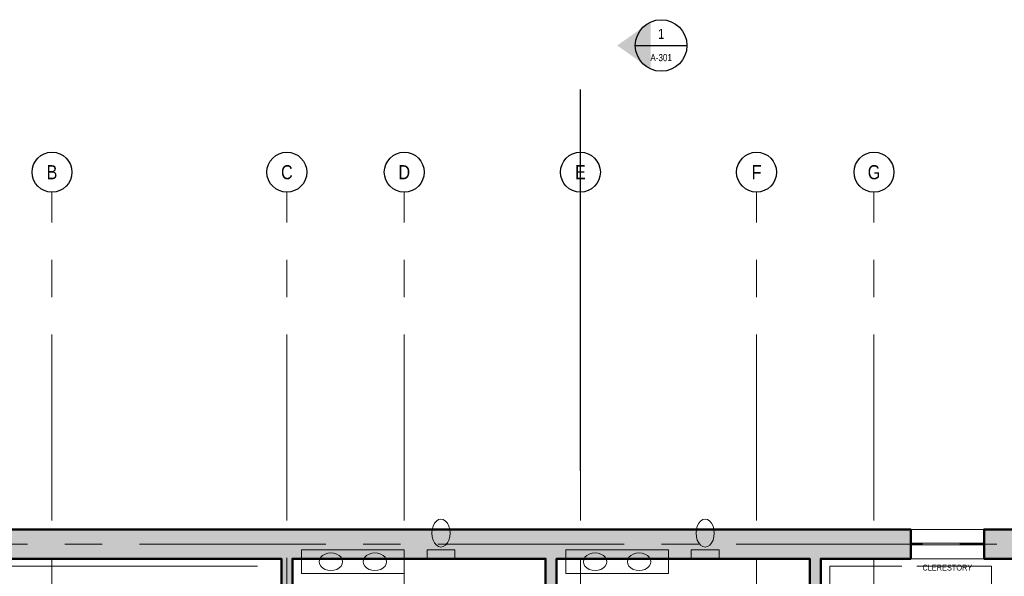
# Model space of a CAD drawing. Header units: inches. Extents: x -573 to 5349, y -139 to 1809.
# Tile 4 of 12: x 94 to 899, y 1354 to 1809. Entities that reach past the tile are written whole.
import ezdxf
from ezdxf.enums import TextEntityAlignment as Align

# ---------------------------------------------------------------- set-up
doc = ezdxf.new("R2010")
doc.units = ezdxf.units.IN
doc.header["$LTSCALE"] = 48
doc.header["$MEASUREMENT"] = 0
doc.linetypes.add('CENTER', pattern=[5.08, 3.175, -0.635, 0.635, -0.635])
doc.linetypes.add('DASHED', pattern=[1.524, 1.27, -0.254])
for name, color, linetype, lineweight in [('A-ANNO-SYMB', 7, 'CONTINUOUS', 25), ('A-ANNO-TEXT', 7, 'CONTINUOUS', 25), ('A-FLOR-FIXT', 6, 'CONTINUOUS', 18), ('A-FURN', 8, 'DASHED', 13), ('A-GLAZ', 4, 'CONTINUOUS', 18), ('A-GRID', 8, 'CENTER', 18), ('A-WALL', 7, 'CONTINUOUS', 50), ('A-WALL-PATT', 8, 'CONTINUOUS', 9)]:
    doc.layers.add(name, color=color, linetype=linetype, lineweight=lineweight)
doc.styles.add('JM', font='IBMPlexSansCondensed-Regular.ttf')

msp = doc.modelspace()

# ---------------------------------------------------------------- hatches: boundary and pattern name
at = {"layer": 'A-ANNO-SYMB'}
h = msp.add_hatch(color=7, dxfattribs=at)
h.dxf.hatch_style = 1
h.paths.add_polyline_path([(582.1, 1788), (609.37, 1768.72), (609.37, 1807.28)])
at = {"layer": 'A-WALL-PATT'}
h = msp.add_hatch(color=7, dxfattribs=at)
h.dxf.hatch_style = 1
h.paths.add_polyline_path([(748.5, 1368), (748.5, 1272), (748.5, 1132.5), (750, 1132.5), (750, 1123.5), (744, 1123.5), (744, 1120.5), (714, 1120.5), (714, 1135.5), (739.5, 1135.5), (739.5, 1267.5), (592.02, 1267.5), (592.02, 1276.5), (739.5, 1276.5), (739.5, 1368), (532.5, 1368), (532.5, 1276.5), (559.98, 1276.5), (559.98, 1267.5), (532.5, 1267.5), (532.5, 1135.5), (678, 1135.5), (678, 1120.5), (528, 1120.5), (378, 1120.5), (378, 1135.5), (523.5, 1135.5), (523.5, 1267.5), (496.02, 1267.5), (496.02, 1276.5), (523.5, 1276.5), (523.5, 1368), (316.5, 1368), (316.5, 1276.5), (463.98, 1276.5), (463.98, 1267.5), (316.5, 1267.5), (316.5, 1135.5), (342, 1135.5), (342, 1120.5), (319.5, 1120.5), (316.5, 1120.5), (316.5, 1098), (307.5, 1098), (307.5, 1128), (307.5, 1272), (307.5, 1368), (12, 1368), (12, 1036.5), (307.5, 1036.5), (307.5, 1062), (316.5, 1062), (316.5, 1032), (319.5, 1032), (319.5, 828), (304.5, 828), (304.5, 1027.5), (12, 1027.5), (12, 936), (-12, 936), (-12, 1392), (822, 1392), (822, 1368)])
h = msp.add_hatch(color=7, dxfattribs=at)
h.dxf.hatch_style = 1
h.paths.add_polyline_path([(948, 948), (948, 955.5), (799.5, 955.5), (799.5, 882), (784.5, 882), (784.5, 960), (784.5, 1026), (799.5, 1026), (799.5, 964.5), (948, 964.5), (948, 1123.5), (799.5, 1123.5), (799.5, 1062), (784.5, 1062), (784.5, 1113), (786, 1113), (786, 1132.5), (792, 1132.5), (948, 1132.5), (948, 1368), (882, 1368), (882, 1392), (972, 1392), (972, 972), (1092, 972), (1092, 912), (1068, 912), (1068, 948)])

# ---------------------------------------------------------------- linework, layer by layer
at = {"layer": 'A-ANNO-SYMB'}
for p, q in [((596.88, 1788), (639.12, 1788)), ((552, 1440), (552, 1752))]:
    msp.add_line(p, q, dxfattribs=at)
for centre, radius in [((618, 1788), 21.12), ((120, 1684.32), 16.32), ((312, 1684.32), 16.32), ((408, 1684.32), 16.32), ((552, 1684.32), 16.32), ((696, 1684.32), 16.32), ((792, 1684.32), 16.32)]:
    msp.add_circle(centre, radius, dxfattribs=at)
at = {"layer": 'A-FLOR-FIXT'}
msp.add_line((24, 1362), (288, 1362), dxfattribs=at)
for points in [[(430.56, 1389), (430.81, 1386.05), (431.56, 1383.3), (432.74, 1380.94), (434.28, 1379.13), (436.07, 1377.99), (438, 1377.6), (439.93, 1377.99), (441.72, 1379.13), (443.26, 1380.94), (444.44, 1383.3), (445.19, 1386.05), (445.44, 1389), (445.19, 1391.95), (444.44, 1394.7), (443.26, 1397.06), (441.72, 1398.87), (439.93, 1400.01), (438, 1400.4), (436.07, 1400.01), (434.28, 1398.87), (432.74, 1397.06), (431.56, 1394.7), (430.81, 1391.95)], [(646.56, 1389), (646.81, 1386.05), (647.56, 1383.3), (648.74, 1380.94), (650.28, 1379.13), (652.07, 1377.99), (654, 1377.6), (655.93, 1377.99), (657.72, 1379.13), (659.26, 1380.94), (660.44, 1383.3), (661.19, 1386.05), (661.44, 1389), (661.19, 1391.95), (660.44, 1394.7), (659.26, 1397.06), (657.72, 1398.87), (655.93, 1400.01), (654, 1400.4), (652.07, 1400.01), (650.28, 1398.87), (648.74, 1397.06), (647.56, 1394.7), (646.81, 1391.95)], [(324, 1356), (408, 1356), (408, 1375.2), (324, 1375.2)], [(357.6, 1365.6), (357.27, 1367.46), (356.31, 1369.2), (354.79, 1370.69), (352.8, 1371.84), (350.48, 1372.55), (348, 1372.8), (345.52, 1372.55), (343.2, 1371.84), (341.21, 1370.69), (339.69, 1369.2), (338.73, 1367.46), (338.4, 1365.6), (338.73, 1363.74), (339.69, 1362), (341.21, 1360.51), (343.2, 1359.36), (345.52, 1358.65), (348, 1358.4), (350.48, 1358.65), (352.8, 1359.36), (354.79, 1360.51), (356.31, 1362), (357.27, 1363.74)], [(393.6, 1365.6), (393.27, 1367.46), (392.31, 1369.2), (390.79, 1370.69), (388.8, 1371.84), (386.48, 1372.55), (384, 1372.8), (381.52, 1372.55), (379.2, 1371.84), (377.21, 1370.69), (375.69, 1369.2), (374.73, 1367.46), (374.4, 1365.6), (374.73, 1363.74), (375.69, 1362), (377.21, 1360.51), (379.2, 1359.36), (381.52, 1358.65), (384, 1358.4), (386.48, 1358.65), (388.8, 1359.36), (390.79, 1360.51), (392.31, 1362), (393.27, 1363.74)], [(449.4, 1375.2), (426.6, 1375.2), (426.6, 1367.4), (449.4, 1367.4)], [(540, 1356), (624, 1356), (624, 1375.2), (540, 1375.2)], [(573.6, 1365.6), (573.27, 1367.46), (572.31, 1369.2), (570.79, 1370.69), (568.8, 1371.84), (566.48, 1372.55), (564, 1372.8), (561.52, 1372.55), (559.2, 1371.84), (557.21, 1370.69), (555.69, 1369.2), (554.73, 1367.46), (554.4, 1365.6), (554.73, 1363.74), (555.69, 1362), (557.21, 1360.51), (559.2, 1359.36), (561.52, 1358.65), (564, 1358.4), (566.48, 1358.65), (568.8, 1359.36), (570.79, 1360.51), (572.31, 1362), (573.27, 1363.74)], [(609.6, 1365.6), (609.27, 1367.46), (608.31, 1369.2), (606.79, 1370.69), (604.8, 1371.84), (602.48, 1372.55), (600, 1372.8), (597.52, 1372.55), (595.2, 1371.84), (593.21, 1370.69), (591.69, 1369.2), (590.73, 1367.46), (590.4, 1365.6), (590.73, 1363.74), (591.69, 1362), (593.21, 1360.51), (595.2, 1359.36), (597.52, 1358.65), (600, 1358.4), (602.48, 1358.65), (604.8, 1359.36), (606.79, 1360.51), (608.31, 1362), (609.27, 1363.74)], [(665.4, 1375.2), (642.6, 1375.2), (642.6, 1367.4), (665.4, 1367.4)]]:
    msp.add_lwpolyline(points, close=True, dxfattribs=at)
at = {"layer": 'A-FURN'}
msp.add_lwpolyline([(756, 1308), (888, 1308), (888, 1362), (756, 1362)], close=True, dxfattribs=at)
at = {"layer": 'A-GLAZ'}
for p, q in [((822, 1392), (882, 1392)), ((822, 1380.72), (882, 1380.72)), ((822, 1379.28), (882, 1379.28)), ((822, 1368), (882, 1368))]:
    msp.add_line(p, q, dxfattribs=at)
at = {"layer": 'A-GRID'}
for p, q in [((120, 180), (120, 1668)), ((312, 180), (312, 1668)), ((408, 180), (408, 1668)), ((552, 180), (552, 1668)), ((696, 180), (696, 1668)), ((792, 180), (792, 1668)), ((-540, 1380), (1236, 1380))]:
    msp.add_line(p, q, dxfattribs=at)
at = {"layer": 'A-WALL'}
for points in [[(-12, 1392), (822, 1392), (822, 1368), (748.5, 1368), (748.5, 1272)], [(948, 1368), (882, 1368), (882, 1392), (972, 1392)], [(307.5, 1272), (307.5, 1368), (12, 1368)], [(523.5, 1276.5), (523.5, 1368), (316.5, 1368), (316.5, 1276.5)], [(739.5, 1276.5), (739.5, 1368), (532.5, 1368), (532.5, 1276.5)]]:
    msp.add_lwpolyline(points, dxfattribs=at)

# ---------------------------------------------------------------- texts
at = {"layer": 'A-ANNO-SYMB', "style": 'JM'}
for s, height, p in [('1', 8.16, (618, 1797.5)), ('A-301', 5.76, (618, 1778.07)), ('B', 11.52, (120, 1684.32)), ('C', 11.52, (312, 1684.32)), ('D', 11.52, (408, 1684.32)), ('E', 11.52, (552, 1684.32)), ('F', 11.52, (696, 1684.32)), ('G', 11.52, (792, 1684.32))]:
    msp.add_text(s, height=height, dxfattribs=at).set_placement(p, align=Align.MIDDLE_CENTER)
at = {"layer": 'A-ANNO-TEXT', "style": 'JM'}
msp.add_text('CLERESTORY', height=4.8, dxfattribs=at).set_placement((852, 1360.8), align=Align.MIDDLE_CENTER)

doc.saveas('drawing.dxf')
